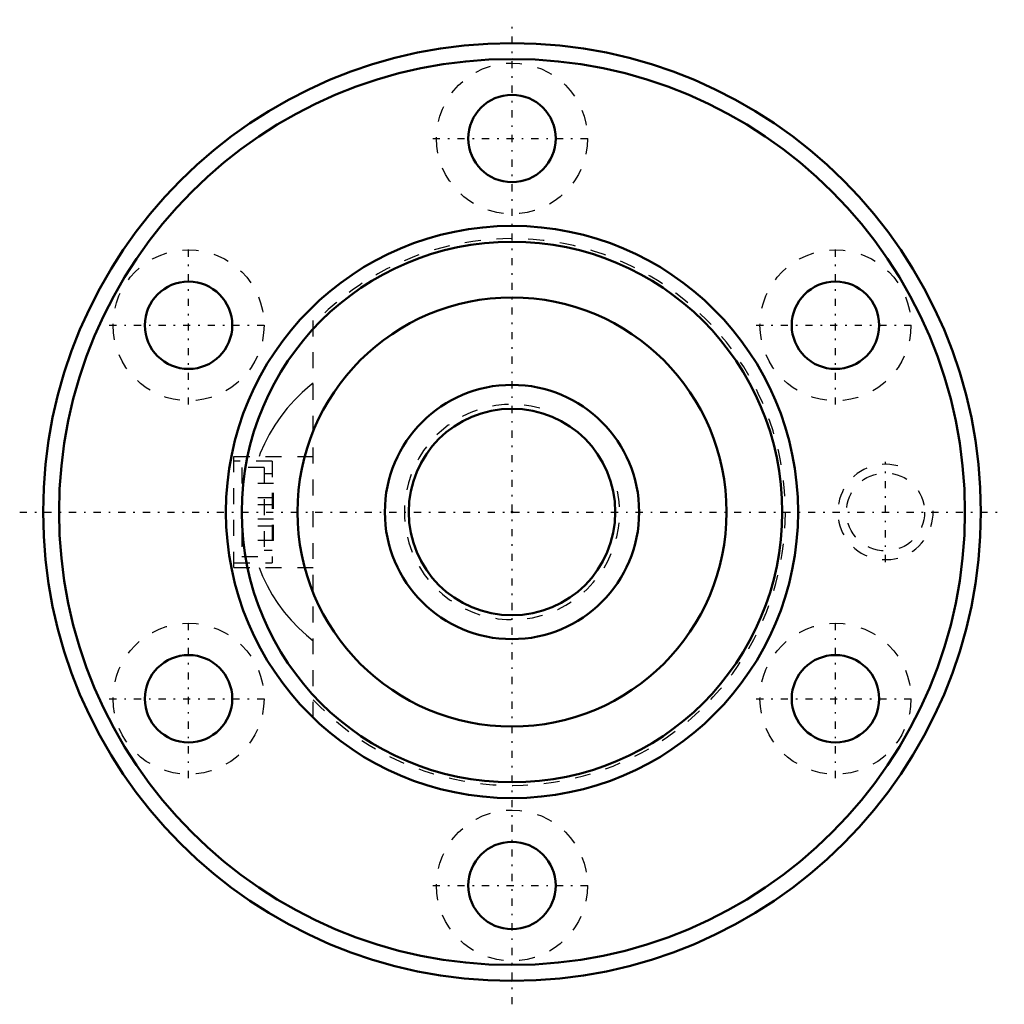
# Model space of a CAD drawing. Header units: millimetres. Extents: x -31 to 31, y -31 to 31.
import ezdxf

# ---------------------------------------------------------------- set-up
doc = ezdxf.new("R2010")
doc.units = ezdxf.units.MM
doc.linetypes.add('Center', pattern=[1.5, 0.45, -0.5, 0.05, -0.5])
doc.linetypes.add('Dashed', pattern=[2, 1, -1])
for name, color, linetype, lineweight in [('2d ConnectionPoints', 7, 'Continuous', 50), ('AM_0', 7, 'Continuous', 50), ('AM_5', 3, 'Continuous', 25), ('AM_7', 7, 'Center', 25), ('AM_9', 6, 'Dashed', 25)]:
    doc.layers.add(name, color=color, linetype=linetype, lineweight=lineweight)

# ---------------------------------------------------------------- blocks, each defined once
blk = doc.blocks.new('1_N00SBN1604V_5Nut_0_in_SBN1604V_5G0_63LC0_0000__2')
at = {"layer": 'AM_0'}
for centre, radius in [((0, 0), 29.5), ((0, 0), 28.5), ((0, 23.5), 2.75), ((0, 0), 18), ((0, 0), 17), ((-20.352, 11.75), 2.75), ((20.352, 11.75), 2.75), ((0, 0), 13.5), ((-20.352, -11.75), 2.75), ((20.352, -11.75), 2.75), ((0, -23.5), 2.75)]:
    blk.add_circle(centre, radius, dxfattribs=at)
at = {"layer": 'AM_5', "linetype": 'Dashed'}
blk.add_arc((23.5, 0), 3, 75, 15, dxfattribs=at)
at = {"layer": 'AM_7'}
for p, q in [((0, -30.975), (0, 30.975)), ((-4.988, 23.5), (4.987, 23.5)), ((-20.352, 6.762), (-20.352, 16.738)), ((20.352, 6.762), (20.352, 16.738)), ((-25.339, 11.75), (-15.364, 11.75)), ((15.364, 11.75), (25.339, 11.75)), ((23.5, -3.15), (23.5, 3.15)), ((-30.975, 0), (30.975, 0)), ((-20.352, -16.738), (-20.352, -6.762)), ((20.352, -16.738), (20.352, -6.762)), ((-25.339, -11.75), (-15.364, -11.75)), ((15.364, -11.75), (25.339, -11.75)), ((-4.988, -23.5), (4.987, -23.5))]:
    blk.add_line(p, q, dxfattribs=at)
at = {"layer": 'AM_9'}
for p, q in [((-12.5, -12.952), (-12.5, 12.952)), ((-17.5, -3.5), (-17.5, 3.5)), ((-17.5, 3.5), (-12.5, 3.5)), ((-15.1, 3.2), (-17.5, 3.2)), ((-15.1, 3.2), (-15.1, -3.2)), ((-17, 2.8), (-17, -2.8)), ((-15.6, 2.8), (-17, 2.8)), ((-15.6, 2.8), (-15.6, -2.8)), ((-15.1, 2.4), (-15.6, 2.4)), ((-15, 1.8), (-17, 1.8)), ((-15, -1.8), (-15, 1.8)), ((-15, 0.9), (-17, 0.9)), ((-15, 0.45), (-17, 0.45)), ((-15, -0.45), (-17, -0.45)), ((-15, -0.9), (-17, -0.9)), ((-15, -1.8), (-17, -1.8)), ((-15.6, -2.4), (-15.1, -2.4)), ((-17, -2.8), (-15.6, -2.8)), ((-17.5, -3.2), (-15.1, -3.2)), ((-17.5, -3.5), (-12.5, -3.5))]:
    blk.add_line(p, q, dxfattribs=at)
for points in [[(-12.506, 8.111), (-12.694, 7.96), (-13.206, 7.511), (-13.687, 7.034), (-14.136, 6.531), (-14.551, 6.003), (-14.929, 5.453), (-15.271, 4.883), (-15.574, 4.296), (-15.837, 3.692), (-15.911, 3.502)], [(-15.911, -3.501), (-15.692, -4.037), (-15.408, -4.629), (-15.085, -5.204), (-14.724, -5.76), (-14.328, -6.295), (-13.897, -6.807), (-13.433, -7.294), (-12.937, -7.754), (-12.51, -8.108)]]:
    blk.add_lwpolyline(points, dxfattribs=at)
for centre, radius in [((0, 23.5), 4.75), ((-20.352, 11.75), 4.75), ((20.352, 11.75), 4.75), ((23.5, 0), 2.458), ((-20.352, -11.75), 4.75), ((20.352, -11.75), 4.75), ((0, -23.5), 4.75)]:
    blk.add_circle(centre, radius, dxfattribs=at)
blk.add_arc((0, 0), 17.2, 223.38586, 136.61414, dxfattribs=at)
blk = doc.blocks.new('2_N010SBN1604V_50Shaft_0_in_SBN1604V_5G0_63LC0_0000__2')
at = {"layer": 'AM_0'}
for radius in [8, 6.5]:
    blk.add_circle((0, 0), radius, dxfattribs=at)
at = {"layer": 'AM_5', "linetype": 'Dashed'}
blk.add_arc((0, 0), 6.773, 75, 15, dxfattribs=at)

msp = doc.modelspace()

# ---------------------------------------------------------------- linework, layer by layer
at = {"layer": '2d ConnectionPoints'}
msp.add_point((0, 0), dxfattribs=at)

# ---------------------------------------------------------------- block references
for name in ['1_N00SBN1604V_5Nut_0_in_SBN1604V_5G0_63LC0_0000__2', '2_N010SBN1604V_50Shaft_0_in_SBN1604V_5G0_63LC0_0000__2']:
    msp.add_blockref(name, (0, 0))

doc.saveas('drawing.dxf')
